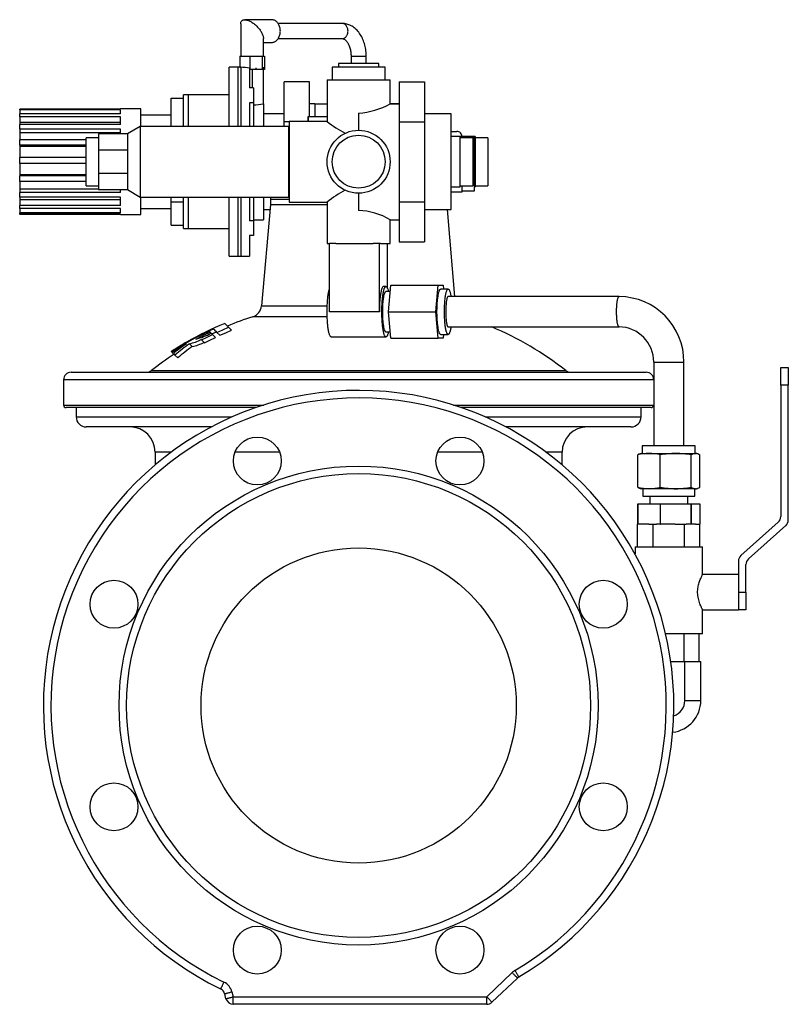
# Model space of a CAD drawing. Extents: x 34 to 811, y -323 to 473.
# Tile 4 of 4: x 506 to 811, y 82 to 473. Entities that reach past the tile are written whole.
import ezdxf

# ---------------------------------------------------------------- set-up
doc = ezdxf.new("R2010")
doc.units = 0
doc.layers.get('0').update_dxf_attribs({"linetype": 'CONTINUOUS'})

msp = doc.modelspace()

# ---------------------------------------------------------------- linework, layer by layer
at = {"color": 7, "linetype": 'CONTINUOUS'}
for p, q in [((606.03, 473.02), (595.32, 473.02)), ((593.74, 471.44), (593.74, 458.52)), ((634, 471.52), (608.58, 471.52)), ((602.74, 458.52), (602.74, 465.6)), ((608.58, 465.52), (634, 465.52)), ((602.74, 464.02), (606.03, 464.02)), ((593.34, 458.52), (593.34, 454.15)), ((593.34, 458.52), (595.32, 458.52)), ((595.32, 458.52), (597.3, 458.52)), ((597.3, 458.52), (597.3, 453.32)), ((597.3, 458.52), (599.74, 458.52)), ((599.74, 458.52), (602.19, 458.52)), ((602.19, 458.52), (602.19, 453.32)), ((602.19, 458.52), (602.67, 458.52)), ((602.67, 458.52), (603.14, 458.52)), ((603.14, 458.52), (603.14, 453.32)), ((637.49, 458.52), (637.49, 455.69)), ((643.49, 455.69), (643.49, 458.52)), ((592.59, 454.19), (589.09, 454.19)), ((589.09, 430.69), (589.09, 454.19)), ((593.34, 454.19), (592.59, 454.19)), ((593.34, 454.15), (593.74, 454.13)), ((597.24, 453.84), (597.24, 445.97)), ((597.3, 453.32), (597.24, 453.32)), ((599.74, 453.32), (597.3, 453.32)), ((602.19, 453.32), (599.74, 453.32)), ((602.67, 453.32), (602.19, 453.32)), ((603.14, 453.32), (602.67, 453.32)), ((602.74, 439.69), (602.74, 453.32)), ((629.99, 454.19), (629.99, 449.19)), ((650.99, 454.19), (629.99, 454.19)), ((632.49, 455.69), (632.49, 454.19)), ((648.49, 455.69), (632.49, 455.69)), ((648.49, 454.19), (648.49, 455.69)), ((650.99, 449.19), (650.99, 454.19)), ((627.99, 449.19), (627.99, 432.68)), ((627.99, 449.19), (640.49, 449.19)), ((640.49, 449.19), (652.99, 449.19)), ((652.99, 439.68), (652.99, 449.19)), ((598.74, 445.97), (597.24, 445.97)), ((598.74, 445.97), (598.74, 440.11)), ((620.99, 448.44), (610.99, 448.44)), ((610.99, 432.57), (610.99, 448.44)), ((620.99, 434.69), (620.99, 448.44)), ((656.59, 448.44), (656.59, 432.57)), ((656.59, 448.44), (666.59, 448.44)), ((666.59, 448.44), (666.59, 432.57)), ((566.09, 430.69), (566.09, 441.89)), ((566.09, 441.89), (571.09, 441.89)), ((573.09, 443.19), (571.09, 443.19)), ((571.09, 430.69), (571.09, 443.19)), ((589.09, 443.19), (573.09, 443.19)), ((506.09, 437.24), (506.09, 437.59)), ((546.09, 437.59), (506.09, 437.59)), ((554.09, 437.69), (546.09, 437.69)), ((546.09, 437.59), (546.09, 437.69)), ((554.09, 430.69), (554.09, 437.69)), ((598.74, 440.11), (597.24, 440.11)), ((597.24, 440.11), (597.24, 430.69)), ((598.74, 440.11), (598.74, 430.69)), ((602.74, 439.69), (602.74, 430.69)), ((623.17, 439.69), (620.99, 439.69)), ((623.17, 439.69), (623.17, 434.69)), ((623.17, 439.69), (627.99, 439.69)), ((656.59, 439.69), (652.98, 439.69)), ((652.99, 439.69), (656.59, 439.69)), ((546.09, 437.24), (506.09, 437.24)), ((506.09, 437.24), (506.09, 435.64)), ((506.09, 434.52), (506.09, 435.64)), ((546.09, 435.64), (506.09, 435.64)), ((546.09, 434.52), (506.09, 434.52)), ((506.09, 434.52), (506.09, 432.3)), ((546.09, 435.64), (546.09, 437.24)), ((546.09, 431.4), (546.09, 434.52)), ((566.09, 435.19), (554.09, 435.19)), ((610.99, 435.69), (602.74, 435.69)), ((620.49, 434.69), (620.49, 432.69)), ((620.49, 434.69), (620.54, 434.69)), ((620.54, 432.69), (620.54, 434.69)), ((620.54, 434.69), (627.99, 434.69)), ((640.49, 435.99), (640.49, 429.19)), ((677.24, 435.69), (666.59, 435.69)), ((677.24, 416.69), (677.24, 435.69)), ((546.09, 432.3), (506.09, 432.3)), ((506.09, 432.3), (506.09, 431.4)), ((506.09, 429.66), (506.09, 431.4)), ((546.09, 431.4), (506.09, 431.4)), ((546.09, 429.66), (506.09, 429.66)), ((506.09, 429.66), (506.09, 428.18)), ((546.09, 427.69), (546.09, 429.66)), ((553.89, 430.69), (548.89, 427.69)), ((612.69, 430.69), (553.89, 430.69)), ((553.89, 430.69), (553.89, 402.69)), ((612.99, 432.57), (610.99, 432.57)), ((610.99, 430.69), (610.99, 432.57)), ((612.69, 430.69), (612.69, 402.69)), ((628, 432.69), (612.99, 432.69)), ((612.99, 432.69), (612.99, 400.69)), ((656.59, 432.57), (666.59, 432.57)), ((656.59, 432.57), (656.59, 400.81)), ((666.59, 432.57), (666.59, 400.81)), ((546.09, 428.18), (506.09, 428.18)), ((506.09, 428.18), (506.09, 425.38)), ((537.39, 426.19), (532.39, 426.19)), ((532.39, 407.19), (532.39, 426.19)), ((548.89, 427.69), (537.39, 427.69)), ((537.39, 427.69), (537.39, 421.27)), ((548.89, 427.69), (548.89, 421.27)), ((612.99, 428.69), (612.69, 428.69)), ((677.24, 428.69), (679.49, 428.69)), ((680.74, 426.69), (677.24, 426.69)), ((680.74, 416.69), (680.74, 426.69)), ((685.74, 426.19), (680.74, 426.19)), ((686.74, 426.69), (681.49, 426.69)), ((681.49, 426.19), (681.49, 426.69)), ((686.49, 426.19), (685.74, 426.19)), ((685.74, 426.19), (685.74, 407.19)), ((686.49, 405.19), (686.49, 426.19)), ((686.74, 426.69), (686.74, 407.03)), ((691.74, 426.19), (686.74, 426.19)), ((691.74, 426.19), (691.74, 424.64)), ((506.09, 423.23), (506.09, 425.38)), ((532.39, 425.38), (506.09, 425.38)), ((532.39, 423.23), (506.09, 423.23)), ((506.09, 423.23), (506.09, 422.67)), ((532.39, 422.67), (506.09, 422.67)), ((506.09, 422.67), (506.09, 418.32)), ((691.74, 424.64), (691.74, 407.19)), ((506.09, 416.01), (506.09, 418.32)), ((532.39, 418.32), (506.09, 418.32)), ((537.39, 421.27), (537.39, 412.11)), ((548.89, 421.27), (537.39, 421.27)), ((548.89, 421.27), (548.89, 412.11)), ((532.39, 416.01), (506.09, 416.01)), ((506.09, 416.01), (506.09, 411.49)), ((677.24, 397.69), (677.24, 416.69)), ((680.74, 406.69), (680.74, 416.69)), ((532.39, 411.49), (506.09, 411.49)), ((506.09, 411.49), (506.09, 411.06)), ((506.09, 408.87), (506.09, 411.06)), ((532.39, 411.06), (506.09, 411.06)), ((537.39, 412.11), (548.89, 412.11)), ((537.39, 412.11), (537.39, 405.69)), ((548.89, 412.11), (548.89, 405.69)), ((532.39, 408.87), (506.09, 408.87)), ((506.09, 408.87), (506.09, 405.85)), ((532.39, 407.19), (537.39, 407.19)), ((677.24, 406.69), (680.74, 406.69)), ((680.74, 407.19), (685.74, 407.19)), ((681.49, 404.69), (681.49, 407.19)), ((686.49, 406.69), (686.74, 406.69)), ((686.74, 407.19), (691.74, 407.19)), ((686.74, 407.03), (686.74, 406.69)), ((537.39, 405.85), (506.09, 405.85)), ((506.09, 405.85), (506.09, 404.48)), ((506.09, 402.67), (506.09, 404.48)), ((546.09, 404.48), (506.09, 404.48)), ((546.09, 402.67), (506.09, 402.67)), ((506.09, 402.67), (506.09, 401.52)), ((537.39, 405.69), (548.89, 405.69)), ((546.09, 404.48), (546.09, 405.69)), ((546.09, 399.37), (546.09, 402.67)), ((548.89, 405.69), (553.89, 402.69)), ((553.89, 402.69), (612.69, 402.69)), ((554.09, 395.69), (554.09, 402.69)), ((566.09, 400.74), (566.09, 402.69)), ((571.09, 390.19), (571.09, 402.69)), ((589.09, 379.19), (589.09, 402.69)), ((597.24, 402.69), (597.24, 393.26)), ((598.74, 402.69), (598.74, 393.26)), ((602.74, 402.69), (602.74, 393.69)), ((605.49, 402.69), (605.49, 401.69)), ((612.69, 404.69), (612.99, 404.69)), ((640.49, 404.19), (640.49, 397.38)), ((677.24, 404.69), (681.49, 404.69)), ((681.49, 405.19), (686.49, 405.19)), ((546.09, 401.52), (506.09, 401.52)), ((506.09, 401.52), (506.09, 399.37)), ((506.09, 398.17), (506.09, 399.37)), ((546.09, 399.37), (506.09, 399.37)), ((566.09, 400.74), (571.09, 400.74)), ((566.09, 391.48), (566.09, 400.74)), ((605.49, 399.69), (601.98, 359.54)), ((605.49, 401.69), (605.49, 399.69)), ((605.49, 399.69), (627.99, 399.69)), ((612.99, 400.69), (628, 400.69)), ((627.99, 400.69), (627.99, 384.19)), ((656.59, 400.81), (666.59, 400.81)), ((656.59, 400.81), (656.59, 384.93)), ((666.59, 400.81), (666.59, 384.93)), ((546.09, 398.17), (506.09, 398.17)), ((506.09, 398.17), (506.09, 396.35)), ((506.09, 395.9), (506.09, 396.35)), ((546.09, 396.35), (506.09, 396.35)), ((546.09, 395.9), (506.09, 395.9)), ((506.09, 395.9), (506.09, 395.79)), ((546.09, 395.79), (506.09, 395.79)), ((546.09, 396.35), (546.09, 398.17)), ((546.09, 395.69), (546.09, 395.9)), ((546.09, 395.69), (554.09, 395.69)), ((554.09, 398.19), (566.09, 398.19)), ((602.74, 397.69), (605.32, 397.69)), ((666.59, 397.69), (677.24, 397.69)), ((678.68, 363.19), (675.67, 397.69)), ((566.09, 391.48), (571.09, 391.48)), ((598.74, 393.26), (597.24, 393.26)), ((598.74, 393.69), (602.74, 393.69)), ((598.74, 393.26), (598.74, 387.4)), ((652.98, 393.69), (656.59, 393.69)), ((652.99, 384.19), (652.99, 393.69)), ((571.09, 390.19), (573.09, 390.19)), ((573.09, 390.19), (589.09, 390.19)), ((598.74, 387.4), (597.24, 387.4)), ((597.24, 387.4), (597.24, 379.19)), ((627.99, 384.19), (628.98, 384.19)), ((628.98, 357.19), (628.98, 384.19)), ((631.45, 384.19), (628.98, 384.19)), ((631.45, 384.19), (646.24, 384.19)), ((648.71, 384.19), (646.24, 384.19)), ((648.71, 357.19), (648.71, 384.19)), ((649.12, 384.19), (648.71, 384.19)), ((649.12, 384.19), (652.99, 384.19)), ((652, 366.35), (652, 384.19)), ((656.59, 384.93), (666.59, 384.93)), ((589.09, 379.19), (592.59, 379.19)), ((592.59, 379.19), (593.74, 379.19)), ((593.74, 379.19), (597.24, 379.19)), ((651.34, 367.19), (650.35, 367.19)), ((652.31, 357.19), (653.3, 367.69)), ((653.3, 367.69), (672.05, 367.69)), ((671.05, 357.19), (672.05, 367.69)), ((672.05, 367.69), (674.04, 367.69)), ((674.04, 367.69), (674.18, 366.19)), ((653.07, 365.19), (651.34, 365.19)), ((676, 366.19), (673.04, 366.19)), ((743.76, 363.19), (676, 363.19)), ((653.3, 346.69), (652.31, 357.19)), ((652.31, 357.19), (671.05, 357.19)), ((672.05, 346.69), (671.05, 357.19)), ((581.65, 349.03), (581.27, 349.41)), ((581.98, 348.7), (581.65, 349.03)), ((582.29, 348.39), (584.08, 349.18)), ((583.68, 347), (582.54, 348.15)), ((585.44, 347.83), (584.29, 348.97)), ((590.12, 349.85), (588.95, 351.02)), ((651.34, 349.19), (653.07, 349.19)), ((673.04, 348.19), (676, 348.19)), ((674.18, 348.19), (674.04, 346.69)), ((676, 351.19), (743.76, 351.19)), ((574.52, 343.37), (573.41, 344.48)), ((578.06, 346.16), (578.24, 345.98)), ((579.37, 344.85), (578.24, 345.98)), ((629.64, 347.19), (651.34, 347.19)), ((653.3, 346.69), (672.05, 346.69)), ((674.04, 346.69), (672.05, 346.69)), ((566.26, 341.39), (566.27, 341.38)), ((566.31, 341.34), (566.27, 341.38)), ((566.31, 341.34), (566.5, 341.15)), ((567.01, 340.63), (566.5, 341.15)), ((568.76, 338.89), (567.66, 339.99)), ((757.49, 337.19), (757.49, 303.99)), ((769.49, 303.99), (769.49, 337.19)), ((526.49, 333.19), (640.49, 333.19)), ((640.49, 333.19), (754.49, 333.19)), ((807.88, 328.02), (807.88, 335.02)), ((807.88, 335.02), (810.88, 335.02)), ((810.88, 335.02), (810.88, 328.02)), ((523.49, 330.19), (523.49, 320.19)), ((807.88, 328.02), (807.88, 275.91)), ((810.88, 274.57), (810.88, 328.02)), ((599.82, 319.19), (524.49, 319.19)), ((528.49, 319.19), (528.49, 315.49)), ((756.49, 319.19), (681.16, 319.19)), ((752.49, 315.49), (752.49, 319.19)), ((582.05, 311.49), (532.49, 311.49)), ((748.49, 311.49), (698.93, 311.49)), ((559.79, 301.49), (559.79, 296.45)), ((721.19, 296.45), (721.19, 301.49)), ((752.49, 300.99), (752.08, 300.84)), ((752.49, 300.99), (755.67, 300.99)), ((752.99, 303.99), (752.99, 300.99)), ((773.99, 303.99), (752.99, 303.99)), ((755.67, 300.99), (766.28, 300.99)), ((766.28, 300.99), (774.1, 300.99)), ((773.99, 300.99), (773.99, 303.99)), ((774.1, 300.99), (774.49, 300.99)), ((774.9, 300.84), (774.49, 300.99)), ((751.2, 287.61), (751.2, 300.37)), ((760.13, 287.61), (760.13, 300.37)), ((772.42, 287.61), (772.42, 300.37)), ((775.78, 287.61), (775.78, 300.37)), ((752.08, 287.14), (752.49, 286.99)), ((755.67, 286.99), (752.49, 286.99)), ((753.23, 286.99), (753.23, 283.99)), ((766.28, 286.99), (755.67, 286.99)), ((774.1, 286.99), (766.28, 286.99)), ((773.75, 283.99), (773.75, 286.99)), ((774.1, 286.99), (774.49, 286.99)), ((774.49, 286.99), (774.9, 287.14)), ((753.23, 283.99), (773.39, 283.99)), ((755.99, 283.99), (755.99, 280.99)), ((770.99, 280.99), (770.99, 283.99)), ((773.39, 283.99), (773.75, 283.99)), ((751.2, 280.99), (751.2, 272.99)), ((751.2, 280.99), (751.21, 280.99)), ((751.21, 272.99), (751.21, 280.99)), ((751.21, 280.99), (760.13, 280.99)), ((760.13, 280.99), (760.13, 272.99)), ((760.13, 280.99), (760.14, 280.99)), ((760.14, 272.99), (760.14, 280.99)), ((760.14, 280.99), (772.42, 280.99)), ((772.42, 280.99), (772.42, 272.99)), ((772.42, 272.99), (772.42, 280.99)), ((772.42, 280.99), (772.42, 280.99)), ((772.42, 280.99), (775.78, 280.99)), ((775.78, 280.99), (775.78, 272.99)), ((806.87, 273.68), (792.09, 260.47)), ((751.14, 263.99), (751.14, 272.99)), ((751.14, 272.99), (751.2, 272.99)), ((751.2, 272.99), (751.21, 272.99)), ((755.51, 272.99), (751.21, 272.99)), ((755.51, 272.99), (757.31, 272.99)), ((757.31, 263.99), (757.31, 272.99)), ((757.31, 272.99), (758.6, 272.99)), ((760.13, 272.99), (758.6, 272.99)), ((760.13, 272.99), (760.14, 272.99)), ((766.05, 272.99), (760.14, 272.99)), ((766.05, 272.99), (769.67, 272.99)), ((769.67, 263.99), (769.67, 272.99)), ((769.67, 272.99), (770.31, 272.99)), ((772.42, 272.99), (770.31, 272.99)), ((772.42, 272.99), (772.42, 272.99)), ((774.04, 272.99), (772.42, 272.99)), ((774.04, 272.99), (775.85, 272.99)), ((775.85, 263.99), (775.85, 272.99)), ((795.09, 259.12), (809.87, 272.34)), ((750.09, 263.99), (750.09, 261.1)), ((750.09, 263.99), (776.89, 263.99)), ((776.89, 252.99), (776.89, 263.99)), ((791.09, 258.23), (791.09, 245.99)), ((794.09, 245.99), (794.09, 256.89)), ((791.09, 252.99), (776.89, 252.99)), ((794.09, 245.99), (794.09, 238.99)), ((776.89, 229.49), (776.89, 238.99)), ((776.89, 238.99), (791.09, 238.99)), ((794.09, 238.99), (791.09, 238.99)), ((776.89, 229.49), (762.2, 229.49)), ((769.44, 229.49), (769.44, 218.49)), ((775.38, 229.49), (775.38, 218.49)), ((764.26, 218.49), (769.84, 218.49)), ((769.84, 202.99), (769.84, 218.49)), ((769.84, 218.49), (776.19, 218.49)), ((776.19, 202.99), (776.19, 218.49)), ((703.45, 92.91), (693.36, 83.31)), ((587.89, 84.71), (587.37, 86.67)), ((691.29, 82.49), (590.79, 82.49))]:
    msp.add_line(p, q, dxfattribs=at)
at = {"color": 8, "linetype": 'CONTINUOUS'}
for p, q in [((637.49, 458.52), (643.49, 458.52)), ((592.59, 454.19), (592.59, 430.69)), ((593.74, 454.13), (593.74, 430.69)), ((598.24, 453.32), (598.24, 445.97)), ((599.74, 453.95), (599.74, 453.32)), ((602.67, 454.18), (602.67, 453.32)), ((573.09, 430.69), (573.09, 443.19)), ((681.49, 426.69), (677.24, 426.69)), ((573.09, 390.19), (573.09, 402.69)), ((592.59, 402.69), (592.59, 379.19)), ((593.74, 402.69), (593.74, 379.19)), ((612.99, 401.69), (605.49, 401.69)), ((601.98, 359.54), (628.04, 359.54)), ((648.71, 357.19), (628.98, 357.19)), ((628.03, 355.21), (598.53, 355.21)), ((757.49, 337.19), (769.49, 337.19)), ((558.3, 333.83), (722.68, 333.83)), ((640.49, 330.19), (523.49, 330.19)), ((757.49, 330.19), (640.49, 330.19)), ((810.88, 328.02), (807.88, 328.02)), ((523.49, 320.19), (602.86, 320.19)), ((678.13, 320.19), (757.49, 320.19)), ((528.49, 315.49), (590.34, 315.49)), ((690.64, 315.49), (752.49, 315.49)), ((566.16, 301.49), (559.79, 301.49)), ((609.14, 301.49), (591.47, 301.49)), ((689.51, 301.49), (671.84, 301.49)), ((721.19, 301.49), (714.82, 301.49)), ((791.09, 245.99), (791.09, 238.99)), ((791.09, 245.99), (794.09, 245.99)), ((769.84, 202.99), (776.19, 202.99)), ((691.29, 85.49), (701.38, 95.08)), ((590.27, 87.45), (590.79, 85.49)), ((590.79, 85.49), (691.29, 85.49)), ((590.79, 82.49), (590.79, 85.49)), ((691.29, 82.49), (691.29, 85.49))]:
    msp.add_line(p, q, dxfattribs=at)
at = {"color": 7, "linetype": 'CONTINUOUS', "flags": 128}
for points in [[(593.74, 471.44), (593.74, 471.45), (593.75, 471.68), (593.78, 471.89), (593.84, 472.09), (593.91, 472.27), (594.01, 472.43), (594.12, 472.58), (594.26, 472.7), (594.41, 472.81), (594.59, 472.89), (594.77, 472.96), (594.98, 473), (595.2, 473.02), (595.44, 473.02), (595.69, 473), (595.95, 472.96), (596.22, 472.89), (596.51, 472.81), (596.8, 472.7), (597.09, 472.58), (597.4, 472.43), (597.7, 472.27), (598.01, 472.09), (598.32, 471.89), (598.63, 471.68), (598.94, 471.45), (599.25, 471.21), (599.55, 470.95), (599.84, 470.68), (600.13, 470.4), (600.41, 470.12), (600.67, 469.82), (600.93, 469.52), (601.17, 469.22), (601.4, 468.91), (601.61, 468.6), (601.81, 468.29), (601.99, 467.98), (602.15, 467.67), (602.3, 467.37), (602.42, 467.07), (602.53, 466.78), (602.61, 466.5), (602.67, 466.23), (602.72, 465.97), (602.74, 465.72), (602.74, 465.6)], [(606.03, 464.02), (606.31, 464.04), (606.59, 464.08), (606.87, 464.16), (607.14, 464.27), (607.41, 464.4), (607.66, 464.56), (607.9, 464.76), (608.13, 464.97), (608.35, 465.21), (608.55, 465.47), (608.73, 465.76), (608.9, 466.06), (609.04, 466.38), (609.17, 466.71), (609.27, 467.06), (609.35, 467.42), (609.41, 467.78), (609.44, 468.15), (609.45, 468.52), (609.44, 468.89), (609.41, 469.26), (609.35, 469.63), (609.27, 469.98), (609.17, 470.33), (609.04, 470.66), (608.9, 470.98), (608.73, 471.29), (608.55, 471.57), (608.35, 471.83), (608.13, 472.07), (607.9, 472.29), (607.66, 472.48), (607.41, 472.64), (607.14, 472.78), (606.87, 472.88), (606.59, 472.96), (606.31, 473.01), (606.03, 473.02)], [(643.49, 458.52), (643.49, 458.85), (643.47, 459.45), (643.43, 460.05), (643.37, 460.64), (643.29, 461.23), (643.19, 461.81), (643.07, 462.39), (642.94, 462.96), (642.78, 463.53), (642.61, 464.08), (642.41, 464.62), (642.2, 465.16), (641.97, 465.67), (641.72, 466.18), (641.45, 466.67), (641.16, 467.14), (640.86, 467.59), (640.54, 468.02), (640.21, 468.44), (639.85, 468.83), (639.49, 469.19), (639.11, 469.53), (638.72, 469.85), (638.32, 470.14), (637.91, 470.4), (637.49, 470.64), (637.07, 470.85), (636.64, 471.03), (636.2, 471.18), (635.76, 471.3), (635.32, 471.4), (634.88, 471.47), (634.43, 471.51), (634, 471.52)], [(634, 465.52), (634.05, 465.52), (634.21, 465.5), (634.35, 465.47), (634.5, 465.42), (634.64, 465.36), (634.79, 465.28), (634.96, 465.17), (635.13, 465.05), (635.3, 464.9), (635.47, 464.73), (635.65, 464.53), (635.82, 464.32), (635.99, 464.08), (636.16, 463.82), (636.32, 463.54), (636.48, 463.24), (636.63, 462.92), (636.77, 462.59), (636.9, 462.23), (637.02, 461.86), (637.12, 461.48), (637.22, 461.08), (637.3, 460.67), (637.37, 460.25), (637.42, 459.82), (637.46, 459.39), (637.48, 458.96), (637.49, 458.52)], [(650.35, 367.19), (650.31, 367.18), (650.22, 367.15), (650.13, 367.09), (650.04, 367), (649.95, 366.88), (649.86, 366.73), (649.78, 366.55), (649.69, 366.35), (649.61, 366.11), (649.53, 365.85), (649.46, 365.56), (649.38, 365.25), (649.31, 364.91), (649.24, 364.55), (649.18, 364.16), (649.11, 363.76), (649.06, 363.33), (649, 362.89), (648.95, 362.42), (648.91, 361.95), (648.87, 361.46), (648.83, 360.95), (648.8, 360.44), (648.77, 359.91), (648.75, 359.38), (648.73, 358.83), (648.72, 358.29), (648.71, 357.74), (648.71, 357.19)], [(652.33, 349.19), (652.31, 349.13), (652.24, 348.82), (652.16, 348.53), (652.08, 348.27), (652, 348.03), (651.92, 347.82), (651.83, 347.64), (651.74, 347.49), (651.66, 347.37), (651.57, 347.28), (651.48, 347.22), (651.39, 347.19), (651.3, 347.19), (651.21, 347.22), (651.12, 347.28), (651.03, 347.37), (650.94, 347.49), (650.85, 347.64), (650.76, 347.82), (650.68, 348.03), (650.6, 348.27), (650.52, 348.53), (650.44, 348.82), (650.37, 349.13), (650.3, 349.47), (650.23, 349.83), (650.16, 350.22), (650.1, 350.62), (650.04, 351.05), (649.99, 351.49), (649.94, 351.95), (649.9, 352.43), (649.85, 352.92), (649.82, 353.43), (649.79, 353.94), (649.76, 354.47), (649.74, 355), (649.72, 355.54), (649.71, 356.09), (649.7, 356.64), (649.7, 357.19), (649.7, 357.74), (649.71, 358.29), (649.72, 358.83), (649.74, 359.38), (649.76, 359.91), (649.79, 360.44), (649.82, 360.95), (649.85, 361.46), (649.9, 361.95), (649.94, 362.42), (649.99, 362.89), (650.04, 363.33), (650.1, 363.76), (650.16, 364.16), (650.23, 364.55), (650.3, 364.91), (650.37, 365.25), (650.44, 365.56), (650.52, 365.85), (650.6, 366.11), (650.68, 366.35), (650.76, 366.55), (650.85, 366.73), (650.94, 366.88), (651.03, 367), (651.12, 367.09), (651.21, 367.15), (651.3, 367.18), (651.39, 367.18), (651.48, 367.15), (651.57, 367.09), (651.66, 367), (651.74, 366.88), (651.83, 366.73), (651.92, 366.55), (652, 366.35), (652.08, 366.11), (652.16, 365.85), (652.24, 365.56), (652.31, 365.25), (652.33, 365.19)], [(629.64, 347.19), (629.6, 347.19), (629.5, 347.22), (629.41, 347.28), (629.33, 347.37), (629.24, 347.49), (629.15, 347.64), (629.06, 347.82), (628.98, 348.03), (628.9, 348.27), (628.82, 348.53), (628.74, 348.82), (628.67, 349.13), (628.6, 349.47), (628.53, 349.83), (628.46, 350.22), (628.4, 350.62), (628.34, 351.05), (628.29, 351.49), (628.24, 351.95), (628.19, 352.43), (628.15, 352.92), (628.12, 353.43), (628.09, 353.94), (628.06, 354.47), (628.04, 355), (628.02, 355.54), (628.01, 356.09), (628, 356.64), (628, 357.19), (628, 357.74), (628.01, 358.29), (628.02, 358.83), (628.04, 359.38), (628.06, 359.91), (628.09, 360.44), (628.12, 360.95), (628.15, 361.46), (628.19, 361.95), (628.24, 362.42), (628.29, 362.89), (628.34, 363.33), (628.4, 363.76), (628.46, 364.16), (628.53, 364.55), (628.6, 364.91), (628.67, 365.25), (628.74, 365.56), (628.82, 365.85), (628.9, 366.11), (628.98, 366.35), (628.98, 366.35)], [(651.34, 349.19), (651.3, 349.19), (651.22, 349.22), (651.14, 349.28), (651.06, 349.37), (650.98, 349.49), (650.9, 349.64), (650.83, 349.82), (650.75, 350.03), (650.68, 350.26), (650.61, 350.52), (650.55, 350.8), (650.49, 351.11), (650.43, 351.44), (650.37, 351.8), (650.32, 352.17), (650.27, 352.57), (650.22, 352.98), (650.18, 353.4), (650.15, 353.84), (650.11, 354.3), (650.09, 354.76), (650.07, 355.24), (650.05, 355.72), (650.04, 356.21), (650.03, 356.7), (650.03, 357.19), (650.03, 357.68), (650.04, 358.17), (650.05, 358.66), (650.07, 359.14), (650.09, 359.61), (650.11, 360.08), (650.15, 360.53), (650.18, 360.97), (650.22, 361.4), (650.27, 361.81), (650.32, 362.2), (650.37, 362.58), (650.43, 362.93), (650.49, 363.26), (650.55, 363.57), (650.61, 363.86), (650.68, 364.12), (650.75, 364.35), (650.83, 364.56), (650.9, 364.73), (650.98, 364.88), (651.06, 365), (651.14, 365.09), (651.22, 365.15), (651.3, 365.18), (651.34, 365.19)], [(673.04, 348.19), (672.96, 348.2), (672.87, 348.25), (672.78, 348.32), (672.7, 348.43), (672.62, 348.57), (672.54, 348.73), (672.46, 348.92), (672.38, 349.15), (672.3, 349.39), (672.23, 349.67), (672.16, 349.97), (672.09, 350.29), (672.03, 350.64), (671.97, 351.01), (671.91, 351.4), (671.85, 351.81), (671.81, 352.24), (671.76, 352.69), (671.72, 353.15), (671.68, 353.62), (671.65, 354.11), (671.62, 354.61), (671.6, 355.11), (671.58, 355.63), (671.57, 356.14), (671.56, 356.66), (671.56, 357.19), (671.56, 357.71), (671.57, 358.23), (671.58, 358.75), (671.6, 359.26), (671.62, 359.77), (671.65, 360.27), (671.68, 360.75), (671.72, 361.23), (671.76, 361.69), (671.81, 362.13), (671.85, 362.56), (671.91, 362.97), (671.97, 363.36), (672.03, 363.73), (672.09, 364.08), (672.16, 364.41), (672.23, 364.71), (672.3, 364.98), (672.38, 365.23), (672.46, 365.45), (672.54, 365.65), (672.62, 365.81), (672.7, 365.95), (672.78, 366.05), (672.87, 366.13), (672.96, 366.17), (673.04, 366.19)], [(677.1, 351.19), (677.08, 351.01), (677.02, 350.64), (676.95, 350.29), (676.88, 349.97), (676.81, 349.67), (676.74, 349.39), (676.66, 349.15), (676.59, 348.92), (676.51, 348.73), (676.43, 348.57), (676.34, 348.43), (676.26, 348.32), (676.17, 348.25), (676.09, 348.2), (676, 348.19), (675.91, 348.2), (675.83, 348.25), (675.74, 348.32), (675.66, 348.43), (675.58, 348.57), (675.49, 348.73), (675.41, 348.92), (675.34, 349.15), (675.26, 349.39), (675.19, 349.67), (675.12, 349.97), (675.05, 350.29), (674.99, 350.64), (674.92, 351.01), (674.87, 351.4), (674.81, 351.81), (674.76, 352.24), (674.72, 352.69), (674.68, 353.15), (674.64, 353.62), (674.61, 354.11), (674.58, 354.61), (674.56, 355.11), (674.54, 355.63), (674.53, 356.14), (674.52, 356.66), (674.52, 357.19), (674.52, 357.71), (674.53, 358.23), (674.54, 358.75), (674.56, 359.26), (674.58, 359.77), (674.61, 360.27), (674.64, 360.75), (674.68, 361.23), (674.72, 361.69), (674.76, 362.13), (674.81, 362.56), (674.87, 362.97), (674.92, 363.36), (674.99, 363.73), (675.05, 364.08), (675.12, 364.41), (675.19, 364.71), (675.26, 364.98), (675.34, 365.23), (675.41, 365.45), (675.49, 365.65), (675.58, 365.81), (675.66, 365.95), (675.74, 366.05), (675.83, 366.13), (675.91, 366.17), (676, 366.19), (676.09, 366.17), (676.17, 366.13), (676.26, 366.05), (676.34, 365.95), (676.43, 365.81), (676.51, 365.65), (676.59, 365.45), (676.66, 365.23), (676.74, 364.98), (676.81, 364.71), (676.88, 364.41), (676.95, 364.08), (677.02, 363.73), (677.08, 363.36), (677.1, 363.19)], [(676, 363.19), (675.93, 363.17), (675.86, 363.13), (675.79, 363.05), (675.72, 362.95), (675.66, 362.81), (675.59, 362.65), (675.53, 362.45), (675.47, 362.24), (675.41, 361.99), (675.35, 361.72), (675.3, 361.43), (675.26, 361.12), (675.21, 360.78), (675.17, 360.43), (675.14, 360.06), (675.1, 359.68), (675.08, 359.28), (675.05, 358.88), (675.04, 358.46), (675.02, 358.04), (675.02, 357.62), (675.01, 357.19)], [(675.01, 357.19), (675.02, 356.76), (675.02, 356.33), (675.04, 355.91), (675.05, 355.5), (675.08, 355.09), (675.1, 354.7), (675.14, 354.31), (675.17, 353.94), (675.21, 353.59), (675.26, 353.26), (675.3, 352.95), (675.35, 352.65), (675.41, 352.38), (675.47, 352.14), (675.53, 351.92), (675.59, 351.73), (675.66, 351.57), (675.72, 351.43), (675.79, 351.33), (675.86, 351.25), (675.93, 351.2), (676, 351.19)], [(588.95, 351.02), (588.58, 351.39), (588.26, 351.71), (587.99, 351.99), (587.76, 352.22), (587.58, 352.4), (587.45, 352.53)], [(575.91, 346.37), (578.76, 347.74), (581.65, 349.03)], [(578.24, 345.98), (580.38, 347.08), (582.54, 348.15)], [(582.54, 348.15), (582.24, 348.44), (581.98, 348.7)], [(582.95, 350.32), (583.18, 350.09), (583.48, 349.79), (583.85, 349.42), (584.29, 348.97)], [(584.29, 348.97), (586.61, 350.02), (588.95, 351.02)], [(585.44, 347.83), (587.77, 348.86), (590.12, 349.85)], [(566.5, 341.15), (569.34, 342.85), (572.24, 344.47)], [(579.37, 344.85), (581.51, 345.95), (583.68, 347)], [(567.03, 340.62), (567.32, 340.33), (567.66, 339.99)], [(776.89, 238.99), (776.89, 238.99), (776.88, 239.02), (776.84, 239.08), (776.79, 239.19), (776.72, 239.33), (776.62, 239.51), (776.52, 239.73), (776.4, 239.98), (776.27, 240.27), (776.13, 240.59), (775.97, 240.97), (775.81, 241.39), (775.65, 241.84), (775.49, 242.33), (775.34, 242.86), (775.2, 243.41), (775.09, 244.01), (775, 244.64), (774.95, 245.19), (774.92, 245.75), (774.92, 246.33), (774.95, 246.91), (775, 247.4), (775.07, 247.88), (775.16, 248.37), (775.27, 248.83), (775.39, 249.3), (775.52, 249.75), (775.66, 250.18), (775.81, 250.59), (775.98, 251.02), (776.14, 251.41), (776.3, 251.77), (776.44, 252.09), (776.57, 252.36), (776.69, 252.59), (776.78, 252.77), (776.84, 252.9), (776.88, 252.97), (776.89, 252.99)]]:
    msp.add_lwpolyline(points, dxfattribs=at)
at = {"color": 8, "linetype": 'CONTINUOUS', "flags": 128}
for points in [[(634, 465.52), (634.11, 465.53), (634.34, 465.56), (634.57, 465.62), (634.79, 465.71), (635, 465.83), (635.21, 465.98), (635.4, 466.15), (635.57, 466.35), (635.73, 466.57), (635.87, 466.81), (635.99, 467.07), (636.1, 467.34), (636.18, 467.62), (636.23, 467.92), (636.27, 468.22), (636.28, 468.52), (636.27, 468.83), (636.23, 469.13), (636.18, 469.42), (636.1, 469.71), (635.99, 469.98), (635.87, 470.24), (635.73, 470.48), (635.57, 470.7), (635.4, 470.89), (635.21, 471.07), (635, 471.22), (634.79, 471.34), (634.57, 471.43), (634.34, 471.49), (634.11, 471.52), (634, 471.52)], [(743.76, 351.19), (743.69, 351.2), (743.62, 351.25), (743.55, 351.33), (743.48, 351.43), (743.42, 351.57), (743.35, 351.73), (743.29, 351.92), (743.23, 352.14), (743.17, 352.38), (743.12, 352.65), (743.07, 352.95), (743.02, 353.26), (742.97, 353.59), (742.93, 353.94), (742.9, 354.31), (742.87, 354.7), (742.84, 355.09), (742.82, 355.5), (742.8, 355.91), (742.79, 356.33), (742.78, 356.76), (742.78, 357.19), (742.78, 357.62), (742.79, 358.04), (742.8, 358.46), (742.82, 358.88), (742.84, 359.28), (742.87, 359.68), (742.9, 360.06), (742.93, 360.43), (742.97, 360.78), (743.02, 361.12), (743.07, 361.43), (743.12, 361.72), (743.17, 361.99), (743.23, 362.24), (743.29, 362.45), (743.35, 362.65), (743.42, 362.81), (743.48, 362.95), (743.55, 363.05), (743.62, 363.13), (743.69, 363.17), (743.76, 363.19)], [(701.38, 95.08), (701.6, 94.85), (701.81, 94.63), (702.02, 94.41), (702.22, 94.2), (702.41, 93.99), (702.59, 93.8), (702.76, 93.63), (702.92, 93.47), (703.05, 93.32), (703.17, 93.2), (703.27, 93.1), (703.35, 93.01), (703.4, 92.96), (703.44, 92.92), (703.45, 92.91)], [(702.47, 95.9), (702.63, 95.63), (702.78, 95.37), (702.94, 95.1), (703.09, 94.85), (703.23, 94.61), (703.36, 94.38), (703.49, 94.17), (703.6, 93.98), (703.7, 93.81), (703.79, 93.66), (703.86, 93.54), (703.92, 93.44), (703.96, 93.37), (703.98, 93.33), (703.99, 93.32)], [(587.1, 91.29), (586.96, 91.01), (586.82, 90.73), (586.69, 90.46), (586.56, 90.2), (586.44, 89.94), (586.33, 89.71), (586.22, 89.49), (586.12, 89.29), (586.04, 89.11), (585.96, 88.96), (585.9, 88.83), (585.85, 88.73), (585.81, 88.65), (585.79, 88.61), (585.78, 88.6)], [(587.37, 86.67), (587.38, 86.68), (587.43, 86.69), (587.51, 86.71), (587.62, 86.74), (587.76, 86.78), (587.92, 86.82), (588.11, 86.87), (588.33, 86.93), (588.56, 86.99), (588.82, 87.06), (589.09, 87.13), (589.37, 87.21), (589.66, 87.29), (589.96, 87.37), (590.27, 87.45)], [(587.89, 84.71), (587.91, 84.72), (587.96, 84.73), (588.04, 84.75), (588.15, 84.78), (588.28, 84.82), (588.45, 84.86), (588.64, 84.91), (588.85, 84.97), (589.09, 85.03), (589.34, 85.1), (589.61, 85.17), (589.9, 85.25), (590.19, 85.33), (590.49, 85.41), (590.79, 85.49)], [(691.29, 85.49), (691.51, 85.26), (691.72, 85.04), (691.93, 84.82), (692.13, 84.6), (692.33, 84.4), (692.51, 84.21), (692.68, 84.03), (692.83, 83.87), (692.96, 83.73), (693.08, 83.61), (693.18, 83.5), (693.26, 83.42), (693.31, 83.36), (693.35, 83.33), (693.36, 83.31)]]:
    msp.add_lwpolyline(points, dxfattribs=at)
at = {"color": 7, "linetype": 'CONTINUOUS'}
for centre, radius in [((640.49, 416.69), 12.5), ((640.49, 416.69), 10.5), ((600.31, 298), 9.5), ((680.67, 298), 9.5), ((640.49, 200.99), 95), ((640.49, 200.99), 92), ((640.49, 200.99), 62.5), ((543.48, 241.17), 9.5), ((737.5, 241.17), 9.5), ((543.48, 160.81), 9.5), ((737.5, 160.81), 9.5), ((600.31, 103.98), 9.5), ((680.67, 103.98), 9.5)]:
    msp.add_circle(centre, radius, dxfattribs=at)
for centre, radius, start, end in [((591.32, 402.93), 51.26, 83.3677, 87.2937), ((598.18, 462.84), 23.6, 271.3684, 281.1495), ((639.11, 463.68), 27.72, 272.8638, 300.0334), ((656.07, 467.88), 45.02, 231.4286, 242.352), ((679.49, 426.69), 2, 0.0001, 90.0003), ((655.88, 365.79), 44.67, 117.6051, 128.6142), ((639.12, 369.73), 27.68, 59.9445, 87.1549), ((597, 359.97), 5, 287.9002, 355), ((743.63, 337.32), 25.86, 359.6989, 89.6982), ((630.41, 245.3), 115.51, 111.8346, 120.2338), ((638.49, 231.51), 130, 107.9002, 112.6278), ((628.92, 244.52), 115.35, 113.4862, 122.8958), ((628.44, 244.05), 115.44, 114.1179, 122.563), ((571.26, 367.58), 21.71, 282.3605, 299.5842), ((642.49, 231.51), 130, 51.913, 67.0173), ((743.62, 337.32), 13.87, 359.4551, 89.4203), ((638.49, 231.51), 131.5, 120.249, 123.319), ((619.04, 275.61), 83.26, 124.2045, 128.6619), ((621.07, 277.64), 82.09, 125.4892, 130.5837), ((569.14, 363.63), 19.62, 282.5766, 297.0436), ((570.37, 362.47), 19.54, 282.2515, 296.8154), ((638.49, 231.51), 130, 123.1823, 128.087), ((621.46, 277.24), 81.1, 125.3695, 130.527), ((526.49, 330.19), 3, 90, 180), ((556.45, 336.19), 3, 270, 308.087), ((724.53, 336.19), 3, 231.913, 270), ((754.49, 330.19), 3, 0, 90), ((640.49, 200.99), 125, 300.5304, 244.0459), ((524.49, 320.19), 1, 180, 270), ((756.49, 320.19), 1, 270, 0), ((532.49, 315.49), 4, 180, 270), ((748.49, 315.49), 4, 270, 0), ((549.79, 301.49), 10, 0, 90), ((731.19, 301.49), 10, 90, 180), ((755.85, 283.3), 17.69, 90.5803, 105.2167), ((753.19, 297.68), 3.34, 109.2939, 126.4473), ((755.49, 283.31), 17.68, 74.7795, 89.4235), ((766.5, 268), 32.99, 90.3859, 101.1272), ((766.06, 268.02), 32.97, 78.8703, 89.6166), ((774.23, 298.05), 2.94, 92.5443, 127.9425), ((773.88, 297.8), 3.19, 53.4748, 86.038), ((755.85, 304.67), 17.68, 254.7797, 269.4235), ((753.19, 290.3), 3.35, 233.5688, 250.6855), ((755.49, 304.68), 17.69, 270.5802, 285.2165), ((766.5, 319.96), 32.97, 258.8704, 269.6166), ((766.05, 319.97), 32.99, 270.3859, 281.1271), ((774.25, 289.99), 3.01, 232.4419, 267.0717), ((773.91, 290.08), 3.1, 273.4612, 307.0256), ((804.88, 275.91), 3, 311.7862, 0), ((807.88, 274.57), 3, 311.7862, 0), ((794.09, 258.23), 3, 131.7862, 180), ((797.09, 256.89), 3, 131.7862, 180), ((763.49, 202.99), 12.7, 277.0055, 0), ((763.49, 202.99), 6.35, 287.7335, 0), ((705.51, 90.73), 3, 120.5304, 133.5631), ((584.47, 85.9), 3, 15, 64.0459), ((590.79, 85.49), 3, 195, 270), ((691.29, 85.49), 3, 270, 313.5631)]:
    msp.add_arc(centre, radius, start, end, dxfattribs=at)
at = {"color": 8, "linetype": 'CONTINUOUS'}
for centre, radius, start, end in [((640.49, 200.99), 122, 300.5304, 244.0459), ((705.51, 90.73), 6, 120.5304, 133.5631), ((584.47, 85.9), 6, 15, 64.0459)]:
    msp.add_arc(centre, radius, start, end, dxfattribs=at)

doc.saveas('drawing.dxf')
